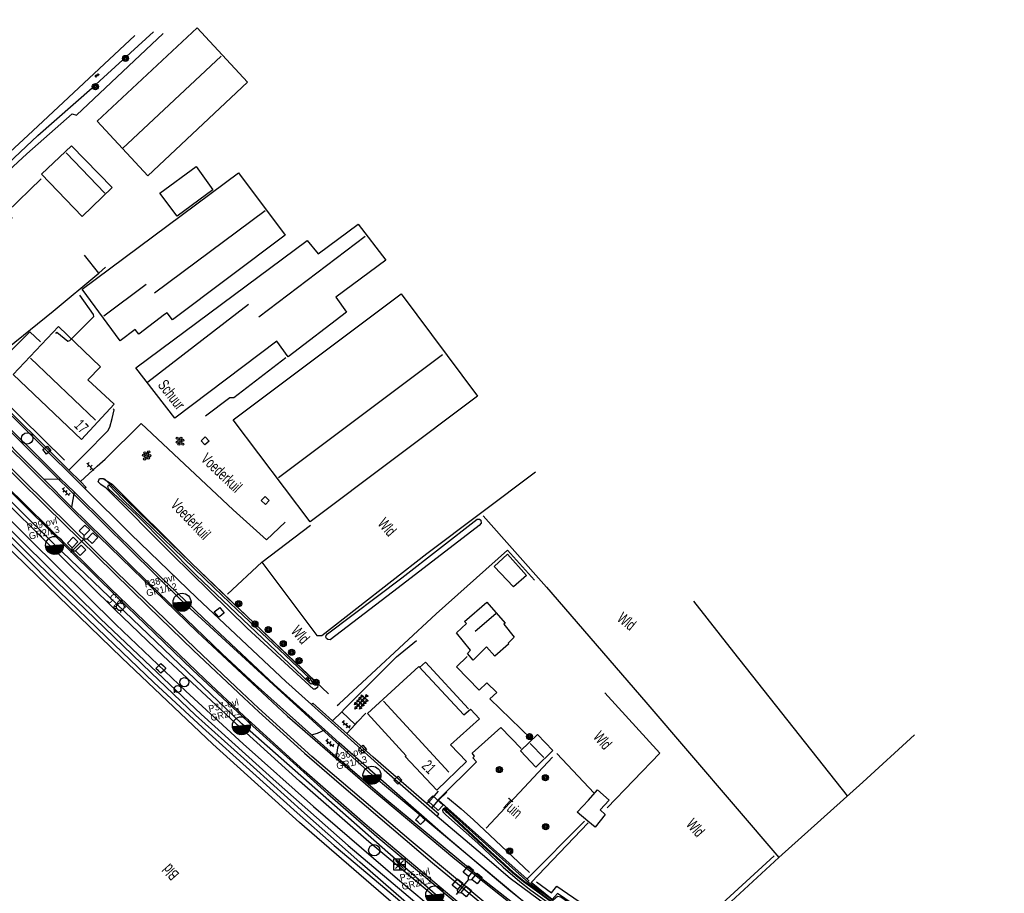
# Model space of a CAD drawing. Header units: metres. Extents: x 119757 to 244046, y 404148 to 811635.
# Tile 7 of 60: x 121259 to 121478, y 405303 to 405497. Entities that reach past the tile are written whole.
import ezdxf

# ---------------------------------------------------------------- set-up
doc = ezdxf.new("R2010")
doc.units = ezdxf.units.M
doc.layers.get('0').update_dxf_attribs({"linetype": 'CONTINUOUS'})
doc.layers.add('# Ov Nieuwe Leiding', color=250, linetype='CONTINUOUS', lineweight=30)
for name, color, linetype in [('2602', 126, 'CONTINUOUS'), ('4412', 7, 'CONTINUOUS'), ('4413', 7, 'CONTINUOUS'), ('4502', 1, 'CONTINUOUS'), ('4504', 7, 'CONTINUOUS'), ('4601', 172, 'CONTINUOUS'), ('B-AF-HAAG-GD', 74, 'CONTINUOUS'), ('B-AF-MUUR-GD', 232, 'CONTINUOUS'), ('B-AF-RAST-GD', 47, 'Raster'), ('B-AS-HECT-GD', 9, 'CONTINUOUS'), ('B-BP-BOOM-GD', 74, 'CONTINUOUS'), ('B-BW-SIGN-GD', 8, 'CONTINUOUS'), ('B-GB-BOUW-GD', 242, 'CONTINUOUS'), ('B-GB-NOKL-GD', 242, 'CONTINUOUS'), ('B-KL-WATER-GD', 8, 'CONTINUOUS'), ('B-MK-ASSTRP-GD', 121, 'CONTINUOUS'), ('B-MK-STRP-GD', 121, 'CONTINUOUS'), ('B-OB-KAST-GD', 8, 'CONTINUOUS'), ('B-OB-OVER-GD', 8, 'CONTINUOUS'), ('B-TE-OND-GD', 8, 'CONTINUOUS'), ('B-TR-SLOO-GD', 142, 'CONTINUOUS'), ('B-VH-FPAD-GD', 13, 'CONTINUOUS'), ('B-VH-GOOT-GD', 13, 'CONTINUOUS'), ('B-VH-HFDR-GD', 13, 'CONTINUOUS'), ('B-VH-MATE-GD', 13, 'CONTINUOUS'), ('B-VH-OVRG-GD', 13, 'CONTINUOUS'), ('B-VR-TELLUS-GD', 214, 'CONTINUOUS'), ('B-WT-KOLK-GD', 213, 'CONTINUOUS'), ('L-AR-BLOCKS-GD', 8, 'CONTINUOUS'), ('L-AR-SYMB-GD', 8, 'CONTINUOUS'), ('n-ov-arma-pr', 1, 'CONTINUOUS'), ('OVL Lichtpunt', 1, 'CONTINUOUS'), ('OVL Lichtpuntinformatie', 1, 'CONTINUOUS')]:
    doc.layers.add(name, color=color, linetype=linetype)
doc.linetypes.add('OV-4x4mm2', pattern='A,8,-1.5,["4x4",Standard,S=1.5,R=0,X=0,Y=-0.75],-5.5', length=15)
doc.linetypes.add('Raster', pattern='A,4,-1,[1,dgnlstyle.shx,S=0.004,R=0,X=0,Y=0],-1', length=6)

# ---------------------------------------------------------------- blocks, each defined once
blk = doc.blocks.new('2402')
for q in [(0.004, 0.488), (-0.496, -0.012), (0.504, -0.012), (0.004, -0.512)]:
    blk.add_line((0.004, -0.012), q)
at = {"flags": 128}
blk.add_lwpolyline([(0.004, -0.512), (-0.496, -0.512), (-0.496, -0.012), (-0.496, 0.488), (0.004, 0.488), (0.504, 0.488), (0.504, -0.012), (0.504, -0.512)], close=True, dxfattribs=at)
for points in [[(-0.35, 0.342), (0.004, -0.012), (0.357, -0.365)], [(0.357, 0.342), (0.004, -0.012), (-0.35, -0.365)]]:
    blk.add_lwpolyline(points, dxfattribs=at)
blk = doc.blocks.new('3602')
at = {"flags": 128}
blk.add_lwpolyline([(-0.31, 0.001), (-0.31, 0.311), (0, 0.311), (0.31, 0.311), (0.31, 0.001), (0.31, -0.309), (0, -0.309), (-0.31, -0.309)], close=True, dxfattribs=at)
blk = doc.blocks.new('3605')
at = {"flags": 128}
blk.add_lwpolyline([(-0.25, -0.25), (-0.25, 0.25), (0.25, 0.25), (0.25, -0.25)], close=True, dxfattribs=at)
blk = doc.blocks.new('OV6', base_point=(119758.78532, 404407.573336))
at = {"layer": '4413'}
for points in [[(119758.78532, 404407.573336, 0), (119759.09782, 404407.573336, 0)], [(119758.81657, 404407.573336, 0), (119758.81657, 404407.604586, 0)], [(119758.87907, 404407.573336, 0), (119758.87907, 404407.542086, 0)], [(119758.94157, 404407.573336, 0), (119758.94157, 404407.604586, 0)], [(119759.00407, 404407.573336, 0), (119759.00407, 404407.542086, 0)], [(119759.06657, 404407.573336, 0), (119759.06657, 404407.604586, 0)]]:
    blk.add_polyline3d(points, dxfattribs=at)
blk = doc.blocks.new('3201')
blk.add_circle((0, 0), 0.5)
blk = doc.blocks.new('3001')
blk.add_line((-0.3, 0), (-0.3, -0.35))
blk.add_circle((0, 0), 0.3)
blk = doc.blocks.new('4408')
at = {"flags": 128}
for points in [[(-2.16, 0.02), (-1.62, 0.28), (-1.62, -0.26)], [(-1.44, 0.73), (-0.9, 0.99), (-0.9, 0.46)], [(-1.43, 0.02), (-0.9, 0.27), (-0.91, -0.26)], [(-0.72, 0.72), (-0.19, 0.99), (-0.19, 0.46)], [(-0.72, 0.02), (-0.18, 0.28), (-0.18, -0.25)], [(-0.01, 0.72), (0.53, 0.99), (0.53, 0.47)], [(-0.01, 0.01), (0.53, 0.28), (0.53, -0.26)], [(0.7, 0.72), (1.24, 0.99), (1.24, 0.46)], [(0.7, 0.01), (1.23, 0.28), (1.24, -0.25)], [(1.42, 0.01), (1.95, 0.27), (1.96, -0.26)], [(-1.44, -0.71), (-0.9, -0.43), (-0.91, -0.98)], [(-0.72, -0.7), (-0.19, -0.43), (-0.18, -0.97)], [(-0.01, -0.7), (0.53, -0.43), (0.53, -0.97)], [(0.7, -0.7), (1.24, -0.43), (1.24, -0.96)]]:
    blk.add_lwpolyline(points, close=True, dxfattribs=at)
blk = doc.blocks.new('3202')
blk.add_circle((0, 0), 0.4)
blk = doc.blocks.new('2202')
for p, q in [((-0.35, 0.001), (-0.5, 0)), ((0, 0.35), (0, 0.5)), ((0.35, -0.001), (0.5, 0)), ((0, -0.35), (0, -0.5))]:
    blk.add_line(p, q)
blk.add_circle((0, 0), 0.35)
blk = doc.blocks.new('GV6-4412', base_point=(119758.533414, 404407.573336))
at = {"layer": '4412'}
for centre in [(119758.55965, 404407.572829), (119758.63465, 404407.647829), (119758.63465, 404407.497829), (119758.634989, 404407.57175), (119758.70965, 404407.647829), (119758.70965, 404407.572829), (119758.70965, 404407.497829), (119758.78469, 404407.572822)]:
    blk.add_circle(centre, 0.028585, dxfattribs=at)
blk = doc.blocks.new('2602', base_point=(119758.78532, 404407.573336))
at = {"layer": '2602'}
for points in [[(119758.78532, 404407.573336, 0), (119758.28532, 404408.073336, 0), (119756.48532, 404408.073336, 0), (119756.48532, 404409.573336, 0), (119758.28532, 404409.573336, 0), (119758.28532, 404408.073336, 0)], [(119762.53532, 404407.573336, 0), (119762.03532, 404408.073336, 0), (119760.23532, 404408.073336, 0), (119760.23532, 404409.573336, 0), (119762.03532, 404409.573336, 0), (119762.03532, 404408.073336, 0)], [(119758.78532, 404407.573336, 0), (119758.28532, 404407.073575, 0), (119758.28532, 404405.573336, 0), (119756.48532, 404405.573336, 0), (119756.48532, 404407.073336, 0), (119758.28532, 404407.073575, 0)], [(119763.01032, 404407.573336, 0), (119762.53532, 404407.573336, 0), (119758.78532, 404407.573336, 0)], [(119762.53532, 404407.573336, 0), (119762.03532, 404407.073336, 0), (119762.03532, 404405.573336, 0), (119760.23532, 404405.573336, 0), (119760.23532, 404407.073336, 0), (119762.03532, 404407.073336, 0)]]:
    blk.add_polyline3d(points, dxfattribs=at)
blk = doc.blocks.new('2901')
for radius in [0.27, 0.18, 0.09]:
    blk.add_circle((0, 0), radius)
blk = doc.blocks.new('WATER', base_point=(119758.78532, 404407.573336))
at = {"layer": '4601'}
for points in [[(119758.28532, 404407.723336, 0), (119758.34782, 404407.785836, 0), (119758.47282, 404407.848336, 0), (119758.59782, 404407.848336, 0), (119758.72282, 404407.785836, 0), (119758.78532, 404407.723336, 0), (119758.84782, 404407.660836, 0), (119758.97282, 404407.598336, 0), (119759.09782, 404407.598336, 0), (119759.22282, 404407.660836, 0), (119759.28532, 404407.723336, 0)], [(119758.28532, 404407.423336, 0), (119758.34782, 404407.485836, 0), (119758.47282, 404407.548336, 0), (119758.59782, 404407.548336, 0), (119758.72282, 404407.485836, 0), (119758.78532, 404407.423336, 0), (119758.84782, 404407.360836, 0), (119758.97282, 404407.298336, 0), (119759.09782, 404407.298336, 0), (119759.22282, 404407.360836, 0), (119759.28532, 404407.423336, 0)]]:
    blk.add_polyline3d(points, dxfattribs=at)
blk = doc.blocks.new('2810')
at = {"flags": 128}
blk.add_lwpolyline([(-0.625, -0.313), (-0.625, 0.313), (0.625, 0.313), (0.625, -0.313)], close=True, dxfattribs=at)
blk = doc.blocks.new('OV_MASTB')
at = {"layer": 'n-ov-arma-pr'}
for p, q in [((0, -1.5), (-0.02, 1.5)), ((0.06, -1.5), (0.05, 1.5)), ((0.13, -1.49), (0.11, 1.5)), ((0.19, -1.49), (0.18, 1.49)), ((0.26, -1.48), (0.24, 1.48)), ((0.32, -1.47), (0.3, 1.47)), ((0.38, -1.45), (0.37, 1.45)), ((0.45, -1.43), (0.43, 1.44)), ((0.51, -1.41), (0.49, 1.42)), ((0.57, -1.39), (0.56, 1.39)), ((0.64, -1.36), (0.62, 1.37)), ((0.7, -1.33), (0.68, 1.34)), ((0.76, -1.29), (0.75, 1.3)), ((0.83, -1.25), (0.81, 1.26)), ((0.89, -1.21), (0.88, 1.22)), ((0.95, -1.16), (0.94, 1.17)), ((1.02, -1.1), (1, 1.12)), ((1.08, -1.04), (1.07, 1.05)), ((1.14, -0.97), (1.13, 0.99)), ((1.2, -0.89), (1.19, 0.91)), ((1.27, -0.8), (1.26, 0.82)), ((1.33, -0.69), (1.32, 0.71)), ((1.39, -0.56), (1.39, 0.57)), ((1.46, -0.36), (1.45, 0.38))]:
    blk.add_line(p, q, dxfattribs=at)
blk.add_circle((0, 0), 1.5, dxfattribs=at)

msp = doc.modelspace()

# ---------------------------------------------------------------- linework, layer by layer
at = {"layer": '# Ov Nieuwe Leiding', "color": 1, "linetype": 'OV-4x4mm2'}
for points in [[(121477.08, 405232.48), (121476.76, 405232.01), (121472.69, 405235.13), (121471.88, 405236.49), (121472.45, 405238.42), (121461.36, 405246.99), (121458.95, 405246.23), (121446.72, 405253.83), (121444.52, 405250.9), (121442.95, 405251.88), (121435.06, 405239.97), (121437.08, 405238.13), (121436.68, 405237.6), (121428.25, 405243.45), (121390.56, 405271.7), (121351.56, 405303.02), (121308.63, 405340.85), (121267.2, 405380.51), (121226.64, 405420.63), (121187.06, 405459.7), (121147.07, 405501.34), (121109.16, 405543.48)], [(121477.51, 405232.36), (121476.79, 405231.33), (121472, 405234.9), (121471.07, 405236.55), (121471.78, 405238.44), (121461.4, 405246.27), (121458.94, 405245.04), (121446.9, 405252.87), (121444.23, 405249.24), (121418.55, 405268.93), (121378.09, 405295.54), (121337.52, 405329.43), (121295.46, 405367.99), (121254.56, 405408.3), (121214.44, 405447.9), (121173.7, 405488.89), (121135.17, 405529.31)]]:
    msp.add_lwpolyline(points, dxfattribs=at)
at = {"layer": 'B-AF-HAAG-GD'}
for points in [[(121276.99, 405440.6), (121273.83, 405444.57)], [(121249.73, 405422.31), (121251.75, 405420.04), (121266.86, 405432.16), (121276.99, 405440.6), (121278.45, 405441.96)], [(121255.03, 405413.27), (121269.42, 405399.18)], [(121278.24, 405395.05), (121290.71, 405382.94), (121303.89, 405370.26), (121327.86, 405347.45)], [(121329.8, 405344.91), (121330.21, 405345.28), (121351.68, 405365.19), (121367.5, 405379.27), (121373.47, 405372.66)], [(121389.58, 405322.24), (121401.26, 405334.33), (121389.07, 405347.68)], [(121362.8, 405317.7), (121377.49, 405333.45)], [(121372.29, 405306.03), (121371.83, 405306.45), (121353.6, 405322.67), (121352.18, 405323.93), (121354.04, 405325.69)], [(121354.17, 405324.51), (121357.22, 405322.03), (121359.96, 405319.61), (121362.39, 405317.29), (121372.34, 405307.92)], [(121371.9, 405306.56), (121384.51, 405319.29)], [(121373.89, 405305.88), (121377.25, 405303.38), (121378.4, 405304.86), (121401.73, 405288.88), (121426.56, 405311.61)]]:
    msp.add_lwpolyline(points, dxfattribs=at)
at = {"layer": 'B-AF-MUUR-GD'}
msp.add_lwpolyline([(121300.61, 405409.04), (121306, 405413.1), (121306.87, 405413.06), (121318.38, 405421.91)], dxfattribs=at)
at = {"layer": 'B-AF-RAST-GD'}
for points in [[(121313.09, 405376.65), (121325.25, 405360.39), (121326.4, 405360.4), (121349.63, 405378.51), (121373.7, 405396.62)], [(121362.13, 405386.86), (121376.11, 405371.11), (121398.12, 405345.61), (121427.59, 405311.27)], [(121305.48, 405369.5), (121313.09, 405376.65), (121323.87, 405384.79)], [(121442.77, 405324.87), (121417.65, 405356.69), (121408.79, 405368.01)], [(121457.59, 405338.43), (121446.17, 405327.91), (121427.59, 405311.27), (121414.18, 405298.81), (121401.76, 405287.45), (121378.55, 405303.28), (121377.42, 405301.94), (121372.74, 405305.69), (121385.33, 405318.94)], [(121386.67, 405325.51), (121378.41, 405334.25)]]:
    msp.add_lwpolyline(points, dxfattribs=at)
at = {"layer": 'B-GB-BOUW-GD'}
for points in [[(121276.6, 405474.26), (121298.76, 405494.88), (121309.89, 405482.91), (121287.87, 405462.16)], [(121270.95, 405468.8), (121279.93, 405459.54), (121273.28, 405453.11), (121264.27, 405462.51)], [(121285.88, 405427.07), (121285.05, 405428.15), (121281.69, 405425.65), (121273.32, 405437.05), (121307.94, 405462.79), (121318.24, 405449.01), (121293.34, 405430.23), (121292.13, 405431.83), (121291.57, 405431.42)], [(121290.53, 405458.34), (121298.53, 405464.2), (121302.27, 405459.03), (121294.31, 405453.23)], [(121285.17, 405419.67), (121323.13, 405447.85), (121325.55, 405444.86), (121334.45, 405451.48), (121340.53, 405443.47), (121329.49, 405435.29), (121331.84, 405431.94), (121318.94, 405422.04), (121316.4, 405425.54), (121293.8, 405408.53)], [(121306.75, 405408.15), (121343.92, 405436), (121360.82, 405413.38), (121323.78, 405385.52)], [(121277.36, 405419.86), (121268.07, 405428.8), (121258.06, 405418.14), (121273.15, 405403.78), (121280.42, 405411.59), (121274.59, 405416.98)], [(121368.85, 405371.13), (121364.57, 405375.67), (121367.48, 405378.4), (121371.69, 405373.69)], [(121362.88, 405367.76), (121366.96, 405363.15), (121366.67, 405362.88), (121368.98, 405359.99), (121367.62, 405358.69), (121367.75, 405358.5), (121364.66, 405355.81), (121362.81, 405357.87), (121359.86, 405354.9), (121358.62, 405356.37), (121359.3, 405357.16), (121356.18, 405360.94), (121358.44, 405363.04), (121357.97, 405363.5)], [(121351.81, 405326.16), (121344.85, 405333.6), (121345.02, 405333.74), (121336.5, 405343.15), (121347.83, 405353.55), (121357.81, 405342.84), (121359.29, 405344.07), (121361.26, 405341.95), (121354.85, 405336.19), (121358.41, 405332.52)], [(121373.78, 405331.26), (121370.37, 405334.82), (121374.1, 405338.48), (121377.5, 405334.89)], [(121382.92, 405321.31), (121385.42, 405323.96), (121387.46, 405326.25), (121390.01, 405323.92), (121388.01, 405321.77), (121389.11, 405320.76), (121386.89, 405317.99), (121385.26, 405319.26)]]:
    msp.add_lwpolyline(points, close=True, dxfattribs=at)
at = {"layer": 'B-GB-NOKL-GD'}
for points in [[(121282.24, 405468.21), (121304.09, 405488.65)], [(121278.3, 405458.34), (121269.78, 405467.23)], [(121289.3, 405436.23), (121313.86, 405454.5)], [(121312.4, 405430.94), (121335.96, 405448.77)], [(121287.48, 405438.08), (121278.13, 405431.09)], [(121287.82, 405416.57), (121310.16, 405433.7)], [(121261.85, 405421.81), (121276.22, 405408.09)], [(121316.8, 405395.38), (121353.1, 405422.62)], [(121360.35, 405361.34), (121364.88, 405365.25)], [(121340.07, 405345.86), (121354.51, 405330.15)], [(121375.52, 405333.39), (121372.52, 405336.45)]]:
    msp.add_lwpolyline(points, dxfattribs=at)
at = {"layer": 'B-MK-ASSTRP-GD'}
for points in [[(121145.69, 405509.77), (121168.87, 405485.08), (121194.53, 405458.84), (121220.24, 405433.37), (121239.51, 405414.39), (121265.23, 405389), (121287.9, 405366.83), (121297.98, 405357.09), (121309.11, 405346.6), (121312.42, 405343.5), (121322.57, 405334.3), (121330.22, 405327.7), (121350.88, 405310.05), (121363.63, 405299.48)], [(121364.04, 405299.97), (121346.14, 405314.85), (121324.18, 405333.63), (121312.35, 405344.29), (121307.32, 405349), (121298.37, 405357.51), (121280.89, 405374.41), (121255.03, 405399.88), (121231.44, 405423.19), (121214.74, 405439.67), (121196.98, 405457.24), (121171.3, 405483.3), (121151.91, 405503.92)]]:
    msp.add_lwpolyline(points, dxfattribs=at)
at = {"layer": 'B-MK-STRP-GD'}
for points in [[(121138.53, 405522.77), (121163.43, 405495.88), (121188.84, 405469.47), (121209.17, 405449.22), (121216.79, 405441.73), (121234, 405424.77), (121255.56, 405403.49), (121277.08, 405382.24), (121298.83, 405361.11), (121318.76, 405342.51), (121337.14, 405326.58), (121355.8, 405310.92), (121372.44, 405297.71)], [(121365.74, 405293.73), (121354.19, 405303.24), (121335.99, 405318.65), (121322.49, 405330.43), (121309.18, 405342.54), (121300.54, 405350.67), (121279.6, 405370.78), (121256.31, 405393.7), (121235.07, 405414.66), (121216, 405433.5), (121199.09, 405450.21), (121186.39, 405462.9), (121177.61, 405471.81), (121163.62, 405486.36), (121143.27, 405508.11)]]:
    msp.add_lwpolyline(points, dxfattribs=at)
at = {"layer": 'B-TR-SLOO-GD'}
for points in [[(121284.99, 405493.21), (121262.35, 405472.12), (121241.87, 405453.15), (121237.55, 405448.95), (121232.79, 405444.69), (121232.05, 405443.92), (121232.36, 405443.4), (121232.44, 405442.87), (121232.98, 405442.71), (121242.61, 405451.48), (121263.46, 405471.04), (121275.5, 405481.6), (121289.13, 405494.01)], [(121351.19, 405297.89), (121351.4, 405297.33), (121350.87, 405296.2), (121350, 405295.5), (121349.26, 405295.55), (121348.42, 405295.89), (121345.47, 405298.16), (121321.45, 405319), (121302.25, 405336.31), (121282.1, 405355.41), (121260.87, 405375.94), (121241.4, 405394.85), (121217.91, 405418.36), (121198.55, 405438.03), (121198.38, 405438.71), (121198.75, 405439.49), (121199.3, 405440.02), (121200.12, 405440.16), (121200.79, 405439.71)], [(121248.41, 405389.73), (121259.67, 405378.75), (121268.18, 405370.15), (121278.6, 405360.06), (121289.14, 405349.98), (121299.93, 405340.02), (121311.09, 405329.98), (121320.94, 405321.12), (121329.08, 405313.92), (121337.97, 405306.42), (121348.35, 405297.67), (121349.43, 405296.67), (121349.85, 405296.81), (121349.97, 405297.11), (121349.78, 405297.38), (121344.56, 405301.75), (121334.78, 405310.21), (121322.57, 405321.04), (121311.22, 405331.2), (121298.41, 405342.74), (121288.56, 405352.09), (121276.17, 405364.07), (121263.43, 405376.4), (121255.86, 405383.91)], [(121254.17, 405386.86), (121277.38, 405364.08), (121299.69, 405342.94), (121316.23, 405327.99), (121332.2, 405313.88), (121351.19, 405297.89)], [(121456.32, 405249.18), (121455.67, 405249.22), (121455.09, 405249.45), (121439.6, 405260.54), (121417.09, 405277.01), (121409.56, 405282.25), (121406.16, 405284.21), (121403.46, 405285.65), (121401.44, 405287.06), (121379.3, 405302.46), (121378.56, 405302.6), (121377.59, 405301.78), (121377.23, 405301.93), (121371.95, 405305.84), (121371.57, 405306.19), (121353.87, 405322.14), (121353.57, 405322.17), (121353.26, 405321.97), (121353.11, 405321.7), (121353.16, 405321.34), (121353.86, 405320.65)], [(121377.58, 405301.37), (121377, 405301.51), (121376.41, 405301.94), (121373.12, 405304.41), (121371.03, 405305.83), (121368.62, 405307.81), (121365.77, 405310.4), (121362.91, 405312.99), (121353.55, 405321.74), (121353.69, 405321.89), (121363.05, 405313.13), (121365.91, 405310.55), (121368.75, 405307.96), (121371.15, 405305.99), (121373.23, 405304.57), (121376.53, 405302.1), (121377.08, 405301.7), (121377.63, 405301.56)], [(121353.86, 405320.65), (121360.89, 405314.41), (121366.51, 405309.1), (121370.26, 405305.91), (121372.64, 405304.03), (121375.76, 405301.81), (121376.9, 405301.08), (121377.63, 405300.81), (121377.98, 405300.67), (121400.16, 405285.58), (121402.71, 405284.12), (121407.48, 405281.48), (121411.23, 405279.34), (121413.66, 405277.81), (121434.61, 405262.7), (121454.84, 405247.92), (121455.04, 405247.78), (121456.06, 405247.31), (121456.78, 405247.18), (121457.56, 405247.22), (121458.48, 405247.62)]]:
    msp.add_lwpolyline(points, dxfattribs=at)
for points in [[(121325.48, 405349.62), (121325.5, 405349.29), (121325.39, 405348.9), (121324.91, 405348.54), (121324.52, 405348.47), (121309.87, 405362.04), (121293.22, 405378.29), (121278.6, 405392.97), (121277.44, 405393.81), (121276.88, 405394.4), (121277.17, 405395.15), (121277.93, 405395.14), (121279, 405394.46), (121279.93, 405393.89), (121297.47, 405376.49)], [(121302.51, 405370.9), (121307.61, 405366.07), (121323.74, 405350.87), (121324.31, 405349.88), (121324.26, 405349.67), (121324.04, 405349.62), (121323.63, 405349.94), (121298.56, 405373.73), (121285.39, 405387.01), (121279.16, 405392.87), (121279, 405393.39), (121279.08, 405393.51), (121279.24, 405393.71), (121282.27, 405390.58)], [(121331.98, 405362.29), (121328.25, 405359.42), (121327.74, 405359.51), (121327.42, 405359.75), (121327.28, 405360.01), (121327.37, 405360.35), (121327.62, 405360.75), (121344.06, 405373.14), (121360.77, 405386.15), (121361.31, 405386.16), (121361.56, 405385.9), (121361.65, 405385.28), (121361.21, 405384.7), (121343.25, 405370.91)]]:
    msp.add_lwpolyline(points, close=True, dxfattribs=at)
at = {"layer": 'B-VH-FPAD-GD'}
for points in [[(121146.12, 405498.06), (121157.57, 405485.82), (121173.15, 405469.86), (121185.24, 405457.48), (121189.33, 405453.32), (121191.94, 405450.75), (121197.99, 405444.85), (121200.15, 405442.75), (121207.8, 405435.34), (121220.99, 405421.91), (121232.08, 405410.95), (121249.22, 405394.1), (121261.62, 405381.69), (121280.78, 405362.79), (121296.24, 405348.05), (121308.99, 405336.42), (121324.5, 405322.53), (121343.16, 405306.54), (121352.65, 405298.55)], [(121231.49, 405435.52), (121244.19, 405422.92), (121247.22, 405419.91), (121250.66, 405416.51), (121253.69, 405413.5), (121269.07, 405398.25), (121270.36, 405396.96), (121272.9, 405394.45), (121274.2, 405393.15), (121273.93, 405392.92)], [(121372.21, 405300.57), (121367.84, 405304.01), (121363.57, 405307.63), (121353.86, 405315.91), (121341.91, 405326.38), (121330.21, 405336.61), (121327.05, 405339.52), (121315.84, 405349.5), (121300.19, 405364.24), (121286.44, 405377.43), (121271.5, 405392.18), (121268.52, 405395.08), (121252, 405411.46)], [(121439.26, 405238.03), (121438.36, 405236.81), (121438.09, 405236.62), (121437.7, 405236.43), (121436.9, 405236.37), (121435.91, 405236.59), (121434.43, 405237.85), (121430.22, 405241.28), (121420.62, 405248.53), (121412.74, 405254.37), (121400.01, 405263.81), (121394.41, 405268.01), (121387.72, 405273.25), (121371.97, 405285.82), (121370.91, 405286.4), (121365.73, 405290.61), (121350.14, 405303.53), (121336.81, 405314.69), (121321.4, 405328.11), (121307.24, 405340.95), (121291.21, 405355.9), (121280.51, 405366.16), (121263.75, 405382.68), (121250.87, 405395.39)], [(121273.93, 405392.92), (121284.11, 405382.83), (121298.72, 405368.7), (121318.38, 405350.22), (121324.07, 405345.1)], [(121351.91, 405320.38), (121352.26, 405320.82), (121350.72, 405322.16), (121349.57, 405323.16), (121337.73, 405333.45), (121331.88, 405338.68), (121328.74, 405341.48), (121324.35, 405345.4), (121324.07, 405345.1)], [(121351.91, 405320.38), (121361.99, 405311.88), (121368.1, 405306.67), (121389.17, 405291.11), (121396.61, 405285.75), (121404.78, 405280.52), (121409.19, 405278.31), (121413.27, 405276.21), (121414, 405275.86), (121415.05, 405275.28), (121422.08, 405270.06), (121436.17, 405259.88), (121451.99, 405248.69), (121453.86, 405247.4), (121456.23, 405245.78), (121458.2, 405244.42), (121458.69, 405244.22)]]:
    msp.add_lwpolyline(points, dxfattribs=at)
at = {"layer": 'B-VH-GOOT-GD'}
for points in [[(121227.69, 405438.66), (121241.61, 405424.89), (121273.93, 405392.92)], [(121324.07, 405345.1), (121340.19, 405330.67), (121351.91, 405320.38)]]:
    msp.add_lwpolyline(points, dxfattribs=at)
at = {"layer": 'B-VH-HFDR-GD'}
for points in [[(121452.3, 405241.81), (121447.21, 405245.29), (121445.2, 405246.54), (121437.99, 405251.57), (121433.89, 405254.38), (121424.21, 405261.12), (121410.03, 405271.03), (121399.39, 405278.51), (121397.22, 405279.89), (121387.7, 405286.65), (121378.55, 405293.51), (121375.75, 405295.62), (121361.43, 405306.83), (121340.78, 405323.94), (121329.56, 405333.54), (121324.07, 405338.38), (121311.61, 405349.5), (121304.34, 405356.36), (121288.27, 405371.77), (121278.1, 405381.82), (121270.91, 405388.81), (121264.8, 405394.99), (121251.28, 405408.5)], [(121251.57, 405397.94), (121267.51, 405382.19), (121270.88, 405378.87), (121281.14, 405368.76), (121297.72, 405352.79), (121311.1, 405340.32), (121327.66, 405325.43), (121338.55, 405315.92), (121351.59, 405304.93), (121355.25, 405301.94), (121365.83, 405293.28), (121371.99, 405288.17), (121383.66, 405279.02), (121391.69, 405272.73), (121399.31, 405266.99), (121407.27, 405261.01), (121412.81, 405257), (121420.21, 405251.57), (121424.24, 405248.67), (121429.76, 405244.78), (121439.26, 405238.03), (121441.17, 405236.67)]]:
    msp.add_lwpolyline(points, dxfattribs=at)
at = {"layer": 'B-VH-MATE-GD'}
msp.add_lwpolyline([(121330.77, 405343.52), (121333.77, 405340.71)], dxfattribs=at)
at = {"layer": 'B-VH-OVRG-GD'}
for points in [[(121230.9, 405439.81), (121235.04, 405443.55), (121242.93, 405450.37), (121261.08, 405467.04), (121271.06, 405475.89), (121272.03, 405475.61), (121291.23, 405493.62)], [(121232.8, 405436.62), (121242.69, 405445), (121245.92, 405441.7), (121257.8, 405452.82), (121256.62, 405454.13), (121264.24, 405461.49)], [(121267.49, 405427.22), (121267.73, 405427.51), (121270.15, 405425.55), (121270.55, 405425.68), (121275.87, 405430.98), (121275.81, 405431.44), (121272.8, 405435.76)], [(121251.88, 405417.75), (121252.85, 405418.73), (121261.69, 405427.6), (121264.08, 405425.37)], [(121273.93, 405400.54), (121279.02, 405405.71), (121279.43, 405406.51), (121279.98, 405408.42), (121280.42, 405410.36), (121280.2, 405410.57)], [(121276.65, 405397.84), (121278.42, 405399.43), (121286.35, 405407.32), (121306.71, 405388.2)], [(121270.36, 405396.96), (121271.86, 405398.47), (121273.93, 405400.54)], [(121272.9, 405394.45), (121276.65, 405397.84)], [(121264.8, 405394.99), (121268.52, 405395.08)], [(121271.5, 405392.18), (121270.91, 405388.81)], [(121306.71, 405388.2), (121314.15, 405381.55), (121318.25, 405385.47)], [(121331.38, 405344.13), (121334.4, 405347.15), (121342.92, 405355.65), (121347.34, 405359.29)], [(121372.76, 405337.5), (121363.6, 405346.34), (121365.11, 405347.8), (121362.89, 405349.91), (121361.23, 405348.26), (121356.18, 405353.47), (121358.53, 405355.73)], [(121348.03, 405353.29), (121349.32, 405354.46), (121358.89, 405344.14)], [(121328.74, 405341.48), (121330.77, 405343.52), (121331.38, 405344.13)], [(121334.29, 405341.27), (121336.1, 405343.21)], [(121331.88, 405338.68), (121333.77, 405340.71), (121334.29, 405341.27)], [(121324.07, 405338.38), (121325.44, 405338.75), (121327.05, 405339.52)], [(121352.11, 405323.88), (121352.27, 405324.08), (121352.53, 405324.39), (121360.63, 405332.42), (121359.8, 405333.27), (121360.22, 405333.67), (121359.66, 405334.31), (121365.99, 405340), (121370.49, 405335.39)], [(121330.21, 405336.61), (121329.84, 405335.48), (121329.56, 405333.54)], [(121351.16, 405324.74), (121351.31, 405324.9), (121352.21, 405325.94)], [(121349.57, 405323.16), (121350.38, 405323.89), (121351.16, 405324.74)], [(121350.72, 405322.16), (121352.11, 405323.88)]]:
    msp.add_lwpolyline(points, dxfattribs=at)

# ---------------------------------------------------------------- block references
at = {"layer": 'B-AS-HECT-GD', "xscale": 2.5, "yscale": 2.5, "zscale": 2.5}
msp.add_blockref('2202', (121281.76, 405366.76), dxfattribs=at)
at = {"layer": 'B-BP-BOOM-GD', "xscale": 2.5, "yscale": 2.5, "zscale": 2.5}
for p in [(121282.9, 405488.13), (121276.23, 405481.89), (121307.95, 405367.4), (121311.56, 405362.93), (121314.5, 405361.69), (121317.84, 405358.55), (121319.7, 405356.68), (121321.34, 405354.82), (121325.11, 405350.04), (121372.37, 405338.01), (121365.7, 405330.71), (121375.89, 405328.89), (121375.95, 405318.05), (121367.96, 405312.66)]:
    msp.add_blockref('2901', p, dxfattribs=at)
at = {"layer": 'B-BW-SIGN-GD', "xscale": 2.5, "yscale": 2.5, "zscale": 2.5}
msp.add_blockref('2402', (121343.57, 405309.71), dxfattribs=at)
at = {"layer": 'B-KL-WATER-GD', "xscale": 2.5, "yscale": 2.5, "zscale": 2.5}
for name, p in [('3201', (121261.12, 405404.02)), ('3202', (121295.92, 405350.05)), ('3201', (121337.98, 405312.83))]:
    msp.add_blockref(name, p, dxfattribs=at)
at = {"layer": 'B-OB-KAST-GD', "xscale": 2.5, "yscale": 2.5, "zscale": 2.5, "rotation": 317.548575}
msp.add_blockref('2810', (121351.55, 405323.28), dxfattribs=at)
at = {"layer": 'B-OB-OVER-GD', "xscale": 2.5, "yscale": 2.5, "zscale": 2.5}
msp.add_blockref('3001', (121294.44, 405348.53), dxfattribs=at)
at = {"layer": 'B-VR-TELLUS-GD'}
for p, rotation in [((121273.72, 405381.79), 225.810866), ((121358.89, 405306.32), 230.270624)]:
    msp.add_blockref('2602', p, dxfattribs=dict(at, rotation=rotation))
at = {"layer": 'B-WT-KOLK-GD', "xscale": 2.5, "yscale": 2.5, "zscale": 2.5}
for name, p, rotation in [('3605', (121300.52, 405403.46), 133.384975), ('3605', (121265.49, 405401.44), 129.48312), ('3605', (121313.86, 405390.27), 137.204922), ('3602', (121303.66, 405365.5), 129.770043), ('3602', (121290.75, 405353.11), 135.506131), ('3605', (121335.41, 405335.2), 133.399632), ('3605', (121343.23, 405328.35), 133.324637), ('3602', (121348.19, 405319.61), 318.34465)]:
    msp.add_blockref(name, p, dxfattribs=dict(at, rotation=rotation))
at = {"layer": 'L-AR-BLOCKS-GD', "yscale": 0.8}
for p, rotation in [((121276.57, 405484.37), 228.792312), ((121323.28, 405350.68), 313.882044), ((121353.85, 405321.65), 318.708931)]:
    msp.add_blockref('WATER', p, dxfattribs=dict(at, rotation=rotation))
at = {"layer": 'L-AR-BLOCKS-GD', "rotation": 48.417514}
msp.add_blockref('4408', (121335.11, 405345.66), dxfattribs=at)
at = {"layer": 'L-AR-SYMB-GD'}
for name, p, xscale, yscale, zscale, rotation in [('GV6-4412', (121294.19, 405404.2), 8, 8, 8, 314.128969), ('GV6-4412', (121288.15, 405401.2), 8, 8, 8, 240.077874), ('OV6', (121274.37, 405398.52), 7, 16, 7, 314.049479), ('OV6', (121268.89, 405392.93), 7, 16, 7, 314.093359), ('OV6', (121330.9, 405341.34), 7.000000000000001, 16, 7.000000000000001, 319.537772), ('OV6', (121327.3, 405337.24), 7.000000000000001, 16, 7.000000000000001, 319.537772)]:
    msp.add_blockref(name, p, dxfattribs=dict(at, xscale=xscale, yscale=yscale, zscale=zscale, rotation=rotation))
at = {"layer": 'OVL Lichtpunt', "xscale": 1.32091475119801, "yscale": 1.32091475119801, "zscale": 1.32091475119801, "rotation": 274.5000000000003}
for p in [(121267.19, 405380.33), (121295.43, 405367.75), (121308.56, 405340.41), (121337.47, 405329.46), (121351.37, 405302.98)]:
    msp.add_blockref('OV_MASTB', p, dxfattribs=at)

# ---------------------------------------------------------------- texts
at = {"layer": '4502', "width": 0.68}
for s, rotation, p in [('17', 314.125, (121271.37, 405406.72)), ('21', 314.1346, (121348.34, 405331.33))]:
    msp.add_text(s, height=2.5, rotation=rotation, dxfattribs=at).set_placement(p)
at = {"layer": '4504', "width": 0.68}
msp.add_text('3.5', height=2.5, rotation=135.7853, dxfattribs=at).set_placement((121282.55, 405367.7))
at = {"layer": 'B-TE-OND-GD', "width": 0.68}
for s, rotation, p in [('Schuur', 308.0319, (121289.92, 405415.77)), ('Voederkuil', 316.5427, (121299.41, 405399.21)), ('Voederkuil', 313.7303, (121292.72, 405389.15)), ('Wld', 311.1859, (121338.6, 405385.04)), ('Wld', 320.9062, (121391.58, 405363.79)), ('Wld', 311.1859, (121319.4, 405361.2)), ('Wld', 311.1859, (121386.32, 405337.83)), ('Tuin', 318.5035, (121366.11, 405322.66)), ('Wld', 311.1859, (121406.89, 405318.48)), ('Bld', 131.6869, (121294.93, 405307.61))]:
    msp.add_text(s, height=2.5, rotation=rotation, dxfattribs=at).set_placement(p)
at = {"layer": 'OVL Lichtpuntinformatie', "linetype": 'Continuous', "ltscale": 10}
for s, p in [('P39-ovl', (121261.28, 405383.57)), ('GR2/L3', (121261.7, 405381.6, -54.41)), ('P38-ovl', (121287.28, 405370.96)), ('GR1/L2', (121287.7, 405368.99, -54.41)), ('P37-ovl', (121301.47, 405343.38)), ('GR2/L1', (121301.9, 405341.41, -54.41)), ('P36-ovl', (121329.37, 405332.66)), ('GR1/L3', (121329.79, 405330.69, -54.41)), ('P35-ovl', (121343.84, 405305.98)), ('GR2/L2', (121344.26, 405304.01, -54.41))]:
    msp.add_text(s, height=1.5, rotation=13.4654, dxfattribs=at).set_placement(p)

doc.saveas('drawing.dxf')
